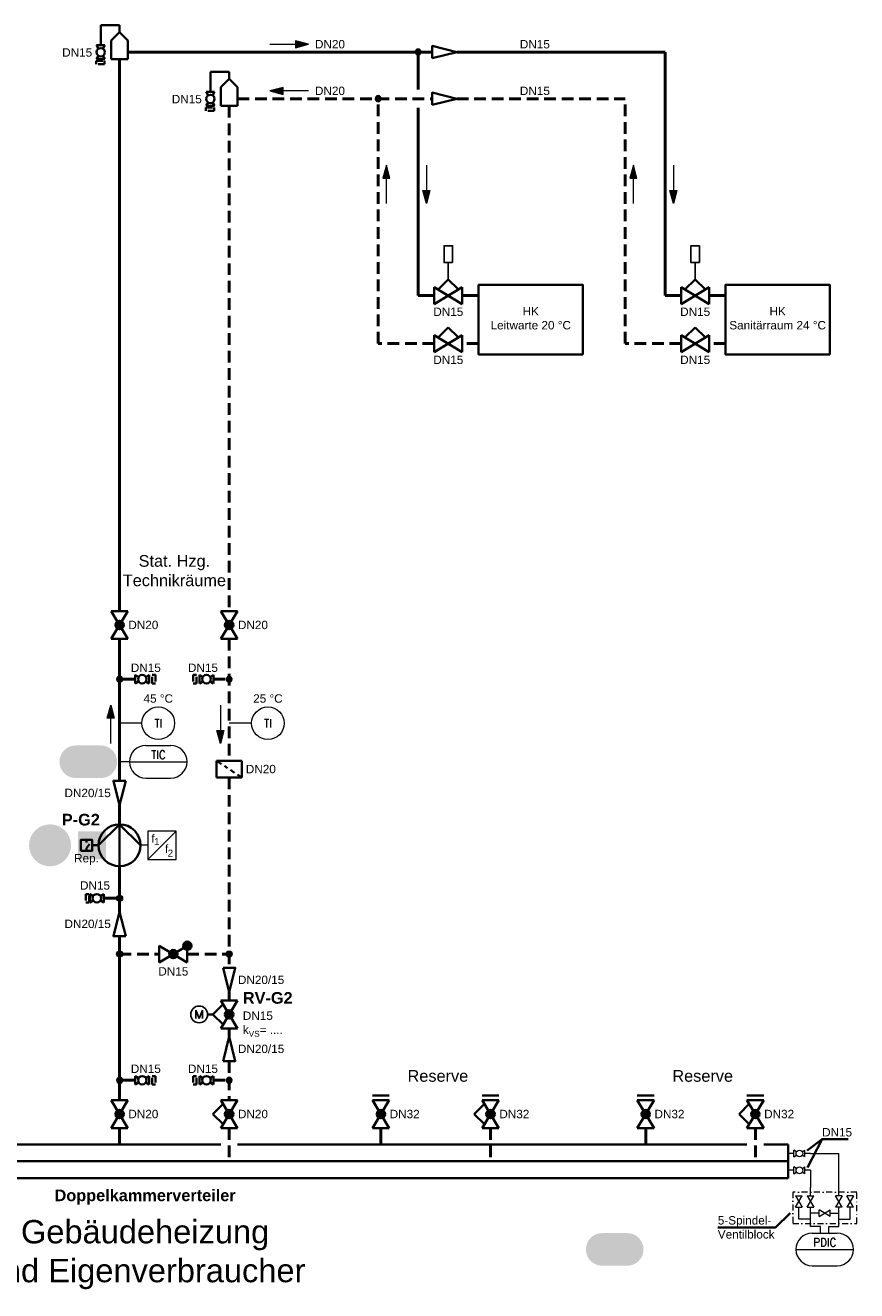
# Model space of a CAD drawing. Header units: millimetres. Extents: x -100 to 887, y -136 to 202.
# Tile 3 of 4: x 123 to 302, y -136 to 136. Entities that reach past the tile are written whole.
import ezdxf
from ezdxf.enums import TextEntityAlignment as Align

# ---------------------------------------------------------------- set-up
doc = ezdxf.new("R2010")
doc.units = ezdxf.units.MM
doc.linetypes.add('GESTRICHELT2', pattern=[0.375, 0.25, -0.125])
doc.linetypes.add('Strichpunkt', pattern=[25.4, 12.7, -6.35, 0, -6.35])
doc.layers.get('0').update_dxf_attribs({"lineweight": 18})
for name, color, linetype, lineweight in [('TGAx_G_KOM_GA-Symbole', 7, 'Continuous', 18), ('TGAx_G_KOM_Schraff_Steuerung-übergeordnet', 241, 'Continuous', 18), ('TGAx_H_KOM_Armaturen', 7, 'Continuous', 35), ('TGAx_H_KOM_Bauteile', 7, 'Continuous', 35), ('TGAx_H_LTG_NT_RL', 164, 'GESTRICHELT2', 50), ('TGAx_H_LTG_NT_VL', 12, 'Continuous', 50), ('TGAx_H_TXT_Beschriftung', 7, 'Continuous', 18), ('TGAx_H_TXT_Dimensionierung', 7, 'Continuous', 18)]:
    doc.layers.add(name, color=color, linetype=linetype, lineweight=lineweight)
doc.styles.add('Arial', font='arial.ttf')
doc.styles.add('MEP-Reloaded-M', font='arial.ttf')
doc.styles.add('MEP-Reloaded-M-2.5', font='arial.ttf', dxfattribs={"height": 2.5})
doc.styles.add('MSR-Arial', font='romans.shx')
doc.styles.add('RomanS', font='arial.ttf')

# ---------------------------------------------------------------- blocks, each defined once
blk = doc.blocks.new('7.01.03-Absperrventil')
at = {"linetype": 'Continuous'}
for p, q in [((0, 1.8), (0, -1.8)), ((0, 1.8), (6, -1.8)), ((6, 1.8), (0, -1.8)), ((6, 1.8), (6, -1.8))]:
    blk.add_line(p, q, dxfattribs=at)
for radius in [0.9, 0.8, 0.7, 0.6, 0.5, 0.4, 0.3, 0.2, 0.1]:
    blk.add_circle((3, 0), radius, dxfattribs=at)
blk.add_point((3, 0), dxfattribs=at)
blk = doc.blocks.new('7.02.01C-Absperrventil m. stet. Stellverhalten')
h = blk.add_hatch(color=256)
h.dxf.hatch_style = 1
h.paths.add_polyline_path([(2.23, 0.46), (3, 0), (3.77, 0.46, 0.56619)])
h.paths.add_polyline_path([(2.23, 0.46, 0.135933), (2.1, 0, 0.135933), (2.23, -0.46), (3, 0)])
h.paths.add_polyline_path([(3, 0), (2.23, -0.46, 0.56619), (3.77, -0.46)])
h.paths.add_polyline_path([(3.77, 0.46), (3, 0), (3.77, -0.46, 0.135933), (3.9, 0, 0.135933)])
at = {"linetype": 'Continuous'}
for p, q in [((3, 3.48), (0.81, 1.31)), ((3, 3.48), (5.19, 1.31)), ((6, 1.8), (0, -1.8)), ((0, 1.8), (6, -1.8)), ((0, 1.8), (0, -1.8)), ((6, 1.8), (6, -1.8))]:
    blk.add_line(p, q, dxfattribs=at)
blk.add_circle((3, 0), 0.9, dxfattribs=at)
blk.add_point((3, 0), dxfattribs=at)
blk = doc.blocks.new('13.21-Kreiselpumpe')
at = {"linetype": 'Continuous'}
for p, q in [((-4.5, -4.4), (0, 0.1)), ((0, 0.1), (4.5, -4.4)), ((0, 0.1), (0, -8.9))]:
    blk.add_line(p, q, dxfattribs=at)
blk.add_circle((0, -4.4), 4.5, dxfattribs=at)
blk = doc.blocks.new('RCI-Freqzenzumformer')
at = {"linetype": 'Continuous'}
blk.add_line((-3.03, -3.03), (3.03, 3.03), dxfattribs=at)
blk.add_lwpolyline([(-3.03, -3.03), (3.03, -3.03), (3.03, 3.03), (-3.03, 3.03)], close=True, dxfattribs=at)
at = {"lineweight": 18, "char_height": 1.8, "attachment_point": 5, "style": 'RomanS'}
for insert in [(-1.93, 1.47), (0.99, -0.76)]:
    blk.add_mtext('f', dxfattribs=dict(at, insert=insert))
at = {"lineweight": 15, "style": 'RomanS'}
for p in [(-1.11, 0.8), (1.8, -1.68)]:
    blk.add_attdef('FU-ZAHL', text='', height=1.5, dxfattribs=at).set_placement(p, align=Align.MIDDLE_CENTER)
blk = doc.blocks.new('6.01-Reduzierung')
at = {"flags": 128}
blk.add_lwpolyline([(0, 1.3125), (0, -1.3125), (5.25, 0)], close=True, dxfattribs=at)
blk = doc.blocks.new('02.MSR_Schalter')
for p, q in [((0, 2.4), (0, 1.78)), ((0, 0.62), (0.68, 1.48)), ((0, 0), (0, 0.62))]:
    blk.add_line(p, q)
blk.add_lwpolyline([(-1.2, 0), (1.2, 0), (1.2, 2.4), (-1.2, 2.4)], close=True)
blk = doc.blocks.new('7.01.04-Absperrhahn allg.')
at = {"linetype": 'Continuous'}
for p, q in [((0, 1.8), (0, -1.8)), ((0, 1.8), (1.46, 0.93)), ((6, 1.8), (4.54, 0.93)), ((6, 1.8), (6, -1.8)), ((1.46, -0.93), (0, -1.8)), ((4.54, -0.93), (6, -1.8))]:
    blk.add_line(p, q, dxfattribs=at)
blk.add_circle((3, 0), 1.8, dxfattribs=at)
blk = doc.blocks.new('5.07-Kupplung allg.')
at = {"linetype": 'Continuous'}
for p, q in [((0, 1.8), (0, -1)), ((1.4, 1), (1.4, 0)), ((1.4, 0), (1.4, -1.8))]:
    blk.add_line(p, q, dxfattribs=at)
for p, q in [((0, 1.8), (1.4, 1.8)), ((0, -1.8), (1.4, -1.8))]:
    blk.add_line(p, q)
blk = doc.blocks.new('Leitungs-Verbindungspkt')
at = {"linetype": 'Continuous', "lineweight": 18}
blk.add_hatch(color=256, dxfattribs=at).paths.add_polyline_path([(0.65, 0, 1), (-0.65, 0, 1)])
blk.add_circle((0, 0), 0.65, dxfattribs=at)
blk = doc.blocks.new('7.04.02-Rückschlagventil')
at = {"linetype": 'Continuous'}
for p, q in [((0, 1.8), (6, -1.8)), ((6, 1.8), (0, -1.8)), ((0, 1.8), (0, -1.8)), ((6, 1.8), (6, -1.8))]:
    blk.add_line(p, q, dxfattribs=at)
for centre, radius in [((0, 1.8), 0.9), ((0, 1.8), 0.8), ((0, 1.8), 0.7), ((0, 1.8), 0.6), ((0, 1.8), 0.5), ((0, 1.8), 0.4), ((0, 1.8), 0.3), ((0, 1.8), 0.2), ((0, 1.8), 0.1), ((3, 0), 0.9), ((3, 0), 0.8), ((3, 0), 0.7), ((3, 0), 0.6), ((3, 0), 0.5), ((3, 0), 0.4), ((3, 0), 0.3), ((3, 0), 0.2), ((3, 0), 0.1)]:
    blk.add_circle(centre, radius, dxfattribs=at)
blk.add_point((3, 0), dxfattribs=at)
blk = doc.blocks.new('4.16-Leitungs-Verbindungspunkt')
at = {"linetype": 'Continuous', "lineweight": 18}
blk.add_hatch(color=256, dxfattribs=at).paths.add_polyline_path([(0.65, 0, 1), (-0.65, 0, 1)])
blk.add_circle((0, 0), 0.65, dxfattribs=at)
blk = doc.blocks.new('02.MSR_Fühler m. Fernwirkung_langrund')
for p, q in [((-2.67, 3.5), (2.67, 3.5)), ((-6.17, 0), (6.17, 0)), ((-2.67, -3.5), (2.67, -3.5))]:
    blk.add_line(p, q)
for centre, start, end in [((-2.67, 0), 90, 270), ((2.67, 0), 270, 90)]:
    blk.add_arc(centre, 3.5, start, end)
at = {"style": 'MSR-Arial', "width": 0.9}
for tag, p in [('MESSART', (0.02, 1.5)), ('WERT', (0.02, -1.55))]:
    blk.add_attdef(tag, text='', height=1.8, dxfattribs=at).set_placement(p, align=Align.MIDDLE_CENTER)
blk = doc.blocks.new('GA_FÜHLER')
blk.add_circle((-3.25, 0), 3.5)
at = {"style": 'MSR-Arial', "width": 0.9}
blk.add_attdef('MESSART', text='', height=1.8, dxfattribs=at).set_placement((-3.25, 0), align=Align.MIDDLE_CENTER)
blk = doc.blocks.new('9.12-Schmutzfänger')
at = {"linetype": 'Continuous'}
for p, q in [((0, 2.7), (0, -2.7)), ((0, 2.7), (3.6, 2.7)), ((2.03, 0.35), (2.48, 1.02)), ((2.88, 1.63), (3.6, 2.7)), ((3.6, 2.7), (3.6, -2.7)), ((0, -2.7), (0.63, -1.75)), ((0, -2.7), (3.6, -2.7)), ((1.03, -1.15), (1.63, -0.26))]:
    blk.add_line(p, q, dxfattribs=at)
blk = doc.blocks.new('4.11-Pfeil-Fliessrichtung')
at = {"linetype": 'Continuous', "lineweight": 18}
blk.add_line((-4.12, 0), (4.12, 0), dxfattribs=at)
at = {"linetype": 'Continuous', "lineweight": 18, "flags": 128}
for points in [[(1.32, 0.75), (4.12, 0), (1.32, -0.75)], [(1.39, 0.66), (3.85, 0), (1.39, -0.66)], [(1.46, 0.57), (3.58, 0), (1.46, -0.57)], [(1.53, 0.48), (3.31, 0), (1.53, -0.48)], [(1.6, 0.39), (3.04, 0), (1.6, -0.39)], [(1.67, 0.3), (2.77, 0), (1.67, -0.3)], [(1.74, 0.21), (2.5, 0), (1.74, -0.21)], [(1.81, 0.11), (2.23, 0), (1.81, -0.11)], [(1.88, 0.02), (1.96, 0), (1.88, -0.02)]]:
    blk.add_lwpolyline(points, close=True, dxfattribs=at)
blk = doc.blocks.new('7.05.02-Stellantr. Elektromotor')
at = {"lineweight": 25}
for p, q in [((-0.72, 0.9), (-0.72, -0.9)), ((-0.72, 0.9), (0, -0.9)), ((0, -0.9), (0.72, 0.9)), ((0.72, -0.9), (0.72, 0.9))]:
    blk.add_line(p, q, dxfattribs=at)
blk.add_circle((0, 0), 1.8, dxfattribs=at)
blk = doc.blocks.new('5.02-Flanschpaar')
at = {"linetype": 'Continuous'}
for p, q in [((0, 1.8), (0, -1.8)), ((1, 1.8), (1, -1.8))]:
    blk.add_line(p, q, dxfattribs=at)
blk = doc.blocks.new('7.01.01-Absperrarmatur allg.')
at = {"linetype": 'Continuous'}
for p, q in [((0, 1.8), (0, -1.8)), ((6, 1.8), (0, -1.8)), ((0, 1.8), (6, -1.8)), ((6, 1.8), (6, -1.8))]:
    blk.add_line(p, q, dxfattribs=at)
blk = doc.blocks.new('02.MSR_Manometeranschluss m. Hahn')
at = {"linetype": 'Continuous'}
for p, q in [((0.72, 3.6), (-0.72, 3.6)), ((-0.37, 3.02), (-0.72, 3.6)), ((0.72, 3.6), (0.37, 3.02)), ((-0.37, 1.78), (-0.72, 1.2)), ((0.72, 1.2), (-0.72, 1.2)), ((0.72, 1.2), (0.37, 1.78))]:
    blk.add_line(p, q, dxfattribs=at)
for p, q in [((0, 4.8), (0, 3.6)), ((0, 1.2), (0, 0))]:
    blk.add_line(p, q)
blk.add_circle((0, 2.4), 0.72, dxfattribs=at)
blk = doc.blocks.new('7.02.01A-Absperrorgan m. stet. Stellverhalten')
at = {"linetype": 'Continuous'}
for p, q in [((3, 3.48), (0.81, 1.31)), ((3, 3.48), (5.19, 1.31)), ((6, 1.8), (0, -1.8)), ((0, 1.8), (6, -1.8)), ((0, 1.8), (0, -1.8)), ((6, 1.8), (6, -1.8))]:
    blk.add_line(p, q, dxfattribs=at)
blk = doc.blocks.new('7.05.07-Stellantr. Schubsystem allg.')
at = {"lineweight": 25}
blk.add_line((0, 3.6), (0, 0), dxfattribs=at)
blk.add_lwpolyline([(-0.9, 3.6), (0.9, 3.6), (0.9, 7.2), (-0.9, 7.2)], close=True, dxfattribs=at)

msp = doc.modelspace()

# ---------------------------------------------------------------- hatches: boundary and pattern name
at = {"layer": 'TGAx_G_KOM_Schraff_Steuerung-übergeordnet'}
h = msp.add_hatch(color=256, dxfattribs=at)
h.dxf.hatch_style = 1
edge = h.paths.add_edge_path()
edge.add_arc((134.22, -22.38), 3.5, 90, 270)
edge.add_line((134.22, -25.88), (139.57, -25.88))
edge.add_arc((139.57, -22.38), 3.5, 270, 450)
edge.add_line((139.57, -18.88), (134.22, -18.88))
h = msp.add_hatch(color=256, dxfattribs=at)
h.dxf.hatch_style = 1
edge = h.paths.add_edge_path()
edge.add_arc((128.7, -40.3), 4.5, 0, 360)
h = msp.add_hatch(color=256, dxfattribs=at)
h.dxf.hatch_style = 1
h.paths.add_polyline_path([(134.67, -43.33), (140.72, -43.33), (140.72, -37.28), (134.67, -37.28)])
h = msp.add_hatch(color=256, dxfattribs=at)
h.dxf.hatch_style = 1
edge = h.paths.add_edge_path()
edge.add_arc((247.04, -126.94), 3.5, 90, 270)
edge.add_line((247.04, -130.44), (252.39, -130.44))
edge.add_arc((252.39, -126.94), 3.5, 270, 450)
edge.add_line((252.39, -123.44), (247.04, -123.44))

# ---------------------------------------------------------------- linework, layer by layer
at = {"layer": 'TGAx_G_KOM_GA-Symbole'}
for p, q in [((148.4, -14.13), (143.6, -14.13)), ((171.89, -14.13), (167.09, -14.13)), ((145.72, -22.38), (143.6, -22.38)), ((291.69, -106.38), (297.75, -106.38)), ((297.75, -115.47), (297.75, -106.38)), ((291.69, -109.98), (291.69, -113.66)), ((291.69, -115.47), (291.69, -113.66)), ((289.2, -120.43), (289.2, -117.87)), ((291.69, -122.04), (291.69, -117.87)), ((293.5, -119.19), (291.69, -119.19)), ((295.9, -119.19), (297.75, -119.19)), ((297.75, -122.04), (297.75, -117.87)), ((300.19, -120.43), (300.19, -117.87)), ((291.69, -120.43), (289.2, -120.43)), ((293.78, -122.04), (291.69, -122.04)), ((293.78, -123.44), (293.78, -122.04)), ((295.61, -123.44), (295.61, -122.04)), ((295.61, -122.04), (297.75, -122.04)), ((297.71, -120.43), (300.19, -120.43))]:
    msp.add_line(p, q, dxfattribs=at)
at = {"layer": 'TGAx_G_KOM_GA-Symbole', "ltscale": 5}
msp.add_line((149.67, -40.3), (148.1, -40.3), dxfattribs=at)
at = {"layer": 'TGAx_G_KOM_GA-Symbole', "linetype": 'Strichpunkt', "ltscale": 0.1}
msp.add_lwpolyline([(287.89, -121.38), (301.57, -121.38), (301.57, -114.68), (287.89, -114.68)], close=True, dxfattribs=at)
at = {"layer": 'TGAx_H_KOM_Armaturen'}
for p, q in [((143.6, 135.51), (139.56, 135.51)), ((139.56, 135.51), (139.56, 131.23)), ((143.6, 134.03), (141.8, 132.23)), ((143.6, 134.03), (143.6, 135.51)), ((145.4, 132.23), (143.6, 134.03)), ((141.8, 132.23), (141.8, 128.23)), ((145.4, 132.23), (145.4, 128.23)), ((141.8, 128.23), (145.4, 128.23)), ((167.09, 125.51), (163.06, 125.51)), ((163.06, 125.51), (163.06, 121.23)), ((167.09, 124.03), (167.09, 125.51)), ((167.09, 124.03), (165.29, 122.23)), ((165.29, 122.23), (165.29, 118.23)), ((168.89, 122.23), (167.09, 124.03)), ((168.89, 122.23), (168.89, 118.23)), ((168.89, 118.23), (165.29, 118.23)), ((163.61, -76.55), (162.46, -76.55)), ((165.29, -104.43), (112.14, -104.43)), ((278.05, -104.43), (168.89, -104.43)), ((286.89, -104.43), (281.65, -104.43)), ((286.89, -104.43), (286.89, -111.63)), ((11.25, -108.03), (286.89, -108.03)), ((48.06, -111.63), (286.89, -111.63))]:
    msp.add_line(p, q, dxfattribs=at)
at = {"layer": 'TGAx_H_KOM_Armaturen', "ltscale": 5}
msp.add_line((139.2, -40.3), (137.71, -40.3), dxfattribs=at)
at = {"layer": 'TGAx_H_KOM_Armaturen'}
for points in [[(290.97, -105.7), (294.17, -103.28), (291.02, -109.36)], [(294.17, -103.28), (299.78, -103.28)], [(271.81, -122.22), (284.2, -122.22), (287.33, -119.14)]]:
    msp.add_lwpolyline(points, dxfattribs=at)
at = {"layer": 'TGAx_H_KOM_Bauteile'}
for points in [[(242.91, 64.95), (220.54, 64.95), (220.54, 79.87), (242.91, 79.87)], [(295.82, 64.95), (273.45, 64.95), (273.45, 79.87), (295.82, 79.87)]]:
    msp.add_lwpolyline(points, close=True, dxfattribs=at)
at = {"layer": 'TGAx_H_LTG_NT_RL', "ltscale": 10}
for p, q in [((168.89, 119.78), (210.62, 119.78)), ((199.02, 67.26), (199.02, 119.78)), ((215.87, 119.78), (251.93, 119.78)), ((251.93, 67.26), (251.93, 119.78)), ((167.09, 118.23), (167.09, 9.94)), ((211.05, 67.26), (199.02, 67.26)), ((220.54, 67.26), (217.05, 67.26)), ((263.96, 67.26), (251.93, 67.26)), ((273.45, 67.26), (269.96, 67.26)), ((167.09, 3.94), (167.09, -22.16)), ((163.73, -4.68), (167.09, -4.68)), ((167.09, -25.76), (167.09, -66.53)), ((143.6, -63.62), (152.12, -63.62)), ((158.12, -63.62), (167.09, -63.62)), ((167.09, -71.78), (167.09, -73.55)), ((167.09, -79.55), (167.09, -81.32)), ((167.09, -86.57), (167.09, -94.92)), ((163.73, -90.66), (167.09, -90.66)), ((167.09, -100.92), (167.09, -108.03)), ((223.1, -100.92), (223.1, -108.03)), ((279.85, -100.92), (279.85, -108.03))]:
    msp.add_line(p, q, dxfattribs=at)
at = {"layer": 'TGAx_H_LTG_NT_VL', "ltscale": 0.1}
for p, q in [((143.6, 128.23), (143.6, 9.94)), ((211.05, 77.56), (207.59, 77.56)), ((220.54, 77.56), (217.05, 77.56)), ((263.96, 77.56), (260.5, 77.56)), ((273.45, 77.56), (269.96, 77.56)), ((143.6, 3.94), (143.6, -26.46)), ((146.96, -4.68), (143.6, -4.68)), ((143.6, -31.71), (143.6, -33.75)), ((143.6, -35.8), (143.6, -31.71)), ((143.6, -44.8), (143.6, -54.53)), ((143.6, -46.85), (143.6, -54.53)), ((140.23, -51.65), (143.6, -51.65)), ((143.6, -59.78), (143.6, -94.92)), ((146.96, -90.66), (143.6, -90.66)), ((143.6, -100.92), (143.6, -104.43)), ((199.61, -100.92), (199.61, -104.43)), ((256.36, -100.92), (256.36, -104.43))]:
    msp.add_line(p, q, dxfattribs=at)
at = {"layer": 'TGAx_H_LTG_NT_VL'}
for p, q in [((145.4, 129.78), (210.62, 129.78)), ((207.59, 121.77), (207.59, 129.78)), ((215.87, 129.78), (260.5, 129.78)), ((260.5, 77.56), (260.5, 129.78)), ((207.59, 77.56), (207.59, 117.83))]:
    msp.add_line(p, q, dxfattribs=at)

# ---------------------------------------------------------------- block references
at = {"layer": 'TGAx_G_KOM_GA-Symbole'}
for name, p, values in [('GA_FÜHLER', (155.15, -14.13), {'MESSART': 'TI'}), ('GA_FÜHLER', (178.64, -14.13), {'MESSART': 'TI'}), ('02.MSR_Fühler m. Fernwirkung_langrund', (151.9, -22.38), {'MESSART': 'TIC'}), ('02.MSR_Fühler m. Fernwirkung_langrund', (294.72, -126.94), {'MESSART': 'PDIC'})]:
    msp.add_blockref(name, p, dxfattribs=at).add_auto_attribs(values)
at = {"layer": 'TGAx_G_KOM_GA-Symbole', "ltscale": 5}
ref = msp.add_blockref('RCI-Freqzenzumformer', (152.7, -40.3), dxfattribs=at)
ref.add_attrib('FU-ZAHL', '1', dxfattribs={"layer": '0', "color": 7, "lineweight": 15, "height": 1.5, "style": 'RomanS'}).set_placement((151.58, -39.5), align=Align.MIDDLE_CENTER)
ref.add_attrib('FU-ZAHL', '2', dxfattribs={"layer": '0', "color": 7, "lineweight": 15, "height": 1.5, "style": 'RomanS'}).set_placement((154.49, -41.98), align=Align.MIDDLE_CENTER)
at = {"layer": 'TGAx_G_KOM_GA-Symbole', "rotation": 269.9999999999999}
for p in [(286.89, -106.38), (286.89, -109.98)]:
    msp.add_blockref('02.MSR_Manometeranschluss m. Hahn', p, dxfattribs=at)
at = {"layer": 'TGAx_G_KOM_GA-Symbole', "yscale": 0.4, "zscale": 0.4}
for p, xscale, rotation in [((289.2, -115.47), -0.4, 90), ((291.69, -115.47), -0.4, 90), ((297.75, -115.47), 0.4, 270), ((300.19, -115.47), 0.4, 270), ((293.5, -119.19), -0.4, 180)]:
    msp.add_blockref('7.01.01-Absperrarmatur allg.', p, dxfattribs=dict(at, xscale=xscale, rotation=rotation))
at = {"layer": 'TGAx_H_KOM_Armaturen'}
for name, p, xscale, yscale, zscale, rotation in [('7.01.04-Absperrhahn allg.', (139.56, 131.23), 0.4999999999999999, 0.4999999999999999, 0.4999999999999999, 269.9988878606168), ('5.07-Kupplung allg.', (139.49, 127.17), -0.4999999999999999, 0.4999999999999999, 0.4999999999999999, 270.0011121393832), ('7.01.04-Absperrhahn allg.', (163.06, 121.23), 0.4999999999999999, 0.4999999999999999, 0.4999999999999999, 269.9988878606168), ('5.07-Kupplung allg.', (162.98, 117.17), -0.4999999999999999, 0.4999999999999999, 0.4999999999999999, 270.0011121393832), ('7.01.04-Absperrhahn allg.', (146.96, -4.68), -0.5, 0.5, 0.5, 180), ('5.07-Kupplung allg.', (150.61, -4.68), -0.5, 0.5, 0.5, 180), ('5.07-Kupplung allg.', (160.08, -4.68), 0.5, 0.5, 0.5, 180), ('7.01.04-Absperrhahn allg.', (163.73, -4.68), 0.5, 0.5, 0.5, 180), ('5.07-Kupplung allg.', (136.35, -51.65), 0.4999999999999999, 0.4999999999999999, 0.4999999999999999, 359.9988878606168), ('7.01.04-Absperrhahn allg.', (140.23, -51.65), -0.4999999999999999, 0.4999999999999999, 0.4999999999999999, 0.001112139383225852), ('7.01.04-Absperrhahn allg.', (146.96, -90.66), -0.5, 0.5, 0.5, 180), ('5.07-Kupplung allg.', (150.61, -90.66), -0.5, 0.5, 0.5, 180), ('5.07-Kupplung allg.', (160.08, -90.66), 0.5, 0.5, 0.5, 180), ('7.01.04-Absperrhahn allg.', (163.73, -90.66), 0.5, 0.5, 0.5, 180)]:
    msp.add_blockref(name, p, dxfattribs=dict(at, xscale=xscale, yscale=yscale, zscale=zscale, rotation=rotation))
at = {"layer": 'TGAx_H_KOM_Armaturen', "xscale": -1}
for p, rotation in [((210.62, 129.78), 180), ((210.62, 119.78), 180), ((143.6, -59.78), 270), ((167.09, -66.53), 90)]:
    msp.add_blockref('6.01-Reduzierung', p, dxfattribs=dict(at, rotation=rotation))
for name, p in [('7.05.07-Stellantr. Schubsystem allg.', (214.05, 81.04)), ('7.05.07-Stellantr. Schubsystem allg.', (266.96, 81.04)), ('7.02.01A-Absperrorgan m. stet. Stellverhalten', (217.05, 77.56)), ('7.02.01A-Absperrorgan m. stet. Stellverhalten', (269.96, 77.56)), ('7.02.01A-Absperrorgan m. stet. Stellverhalten', (217.05, 67.26)), ('7.02.01A-Absperrorgan m. stet. Stellverhalten', (269.96, 67.26)), ('7.04.02-Rückschlagventil', (158.12, -63.62))]:
    msp.add_blockref(name, p, dxfattribs=at)
at = {"layer": 'TGAx_H_KOM_Armaturen'}
for name, p, rotation in [('7.01.03-Absperrventil', (143.6, 3.94), 90), ('7.01.03-Absperrventil', (167.09, 3.94), 90), ('9.12-Schmutzfänger', (167.09, -25.76), 90), ('6.01-Reduzierung', (143.6, -26.46), 270), ('7.02.01C-Absperrventil m. stet. Stellverhalten', (167.09, -79.55), 90), ('6.01-Reduzierung', (167.09, -86.57), 90.00000000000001), ('7.01.03-Absperrventil', (143.6, -100.92), 90), ('7.02.01C-Absperrventil m. stet. Stellverhalten', (167.09, -100.92), 90), ('5.02-Flanschpaar', (199.61, -94.92), 90), ('7.01.03-Absperrventil', (199.61, -100.92), 90), ('7.02.01C-Absperrventil m. stet. Stellverhalten', (223.1, -100.92), 90), ('5.02-Flanschpaar', (223.1, -94.92), 90), ('5.02-Flanschpaar', (256.36, -94.92), 90), ('7.01.03-Absperrventil', (256.36, -100.92), 90), ('7.02.01C-Absperrventil m. stet. Stellverhalten', (279.85, -100.92), 90), ('5.02-Flanschpaar', (279.85, -94.92), 90)]:
    msp.add_blockref(name, p, dxfattribs=dict(at, rotation=rotation))
for name, p in [('13.21-Kreiselpumpe', (143.6, -35.9)), ('7.05.02-Stellantr. Elektromotor', (160.66, -76.55))]:
    msp.add_blockref(name, p, dxfattribs=at)
at = {"layer": 'TGAx_H_KOM_Armaturen', "ltscale": 5}
msp.add_blockref('02.MSR_Schalter', (136.51, -41.5), dxfattribs=at)
at = {"layer": 'TGAx_H_LTG_NT_RL', "ltscale": 10, "xscale": -1}
for name, p in [('4.11-Pfeil-Fliessrichtung', (179.95, 121.46)), ('4.16-Leitungs-Verbindungspunkt', (199.02, 119.78))]:
    msp.add_blockref(name, p, dxfattribs=at)
for name, p, rotation in [('4.11-Pfeil-Fliessrichtung', (200.8, 101.43), 269.9999999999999), ('4.11-Pfeil-Fliessrichtung', (253.71, 101.43), 269.9999999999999), ('Leitungs-Verbindungspkt', (167.09, -4.68), 180), ('Leitungs-Verbindungspkt', (167.09, -90.66), 180)]:
    msp.add_blockref(name, p, dxfattribs=dict(at, rotation=rotation))
at = {"layer": 'TGAx_H_LTG_NT_RL', "ltscale": 10, "rotation": 270}
msp.add_blockref('4.11-Pfeil-Fliessrichtung', (165.21, -14.38), dxfattribs=at)
at = {"layer": 'TGAx_H_LTG_NT_RL', "ltscale": 10}
for p in [(143.6, -63.62), (167.09, -63.62)]:
    msp.add_blockref('4.16-Leitungs-Verbindungspunkt', p, dxfattribs=at)
at = {"layer": 'TGAx_H_LTG_NT_VL', "xscale": -1, "rotation": 180}
msp.add_blockref('4.11-Pfeil-Fliessrichtung', (179.95, 131.46), dxfattribs=at)
at = {"layer": 'TGAx_H_LTG_NT_VL', "xscale": -1}
msp.add_blockref('4.16-Leitungs-Verbindungspunkt', (207.59, 129.78), dxfattribs=at)
at = {"layer": 'TGAx_H_LTG_NT_VL', "ltscale": 0.1}
for name, p, rotation in [('4.11-Pfeil-Fliessrichtung', (209.37, 101.43), 269.9999999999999), ('4.11-Pfeil-Fliessrichtung', (262.28, 101.43), 269.9999999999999), ('4.11-Pfeil-Fliessrichtung', (141.71, -14.38), 90.00000000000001), ('Leitungs-Verbindungspkt', (143.6, -51.65), 270)]:
    msp.add_blockref(name, p, dxfattribs=dict(at, rotation=rotation))
at = {"layer": 'TGAx_H_LTG_NT_VL', "ltscale": 0.1, "xscale": -1, "rotation": 180}
for p in [(143.6, -4.68), (143.6, -90.66)]:
    msp.add_blockref('Leitungs-Verbindungspkt', p, dxfattribs=at)

# ---------------------------------------------------------------- texts
at = {"layer": 'TGAx_G_KOM_GA-Symbole', "insert": (271.81, -122.22), "char_height": 1.8, "width": 6.0139, "attachment_point": 4, "style": 'MEP-Reloaded-M'}
msp.add_mtext('5-Spindel-\\PVentilblock', dxfattribs=at)
at = {"layer": 'TGAx_H_TXT_Beschriftung', "style": 'Arial'}
for s, insert, char_height, attachment_point in [('{\\H0.72x;HK\\PLeitwarte 20 °C}', (231.72, 72.7), 2.5, 5), ('{\\H0.72x;HK\\PSanitärraum 24 °C}', (284.63, 72.7), 2.5, 5), ('\\A1;{\\H1.38889x;Stat. Hzg.\\PTechnikräume}', (155.35, 21.93), 1.8, 2), ('45 °C', (151.9, -8.83), 1.8, 5), ('25 °C', (175.39, -8.83), 1.8, 5), ('\\A1;{\\fArial|b1|i0|c0|p34;\\H1.38889x;P-G2}', (135.3, -34.81), 1.8, 5), ('\\A1;{\\H1.38889x;Reserve}', (211.82, -88.49), 1.8, 2), ('\\A1;{\\H1.38889x;Reserve}', (268.57, -88.49), 1.8, 2), ('\\A1;{\\fArial|b1|i0|c0|p34;\\H1.38889x;Doppelkammerverteiler}', (149.07, -115.72), 1.8, 5), ('Gebäudeheizung\\Pund Eigenverbraucher', (149.07, -128.06), 5, 5)]:
    msp.add_mtext(s, dxfattribs=dict(at, insert=insert, char_height=char_height, attachment_point=attachment_point))
at = {"layer": 'TGAx_H_TXT_Beschriftung', "ltscale": 5, "insert": (136.51, -43.33), "char_height": 1.8, "attachment_point": 5, "style": 'Arial'}
msp.add_mtext('Rep.', dxfattribs=at)
at = {"layer": 'TGAx_H_TXT_Dimensionierung', "char_height": 1.8}
for s, insert, width, attachment_point, style in [('DN15', (137.73, 129.68), 1.7603, 6, 'Arial'), ('DN20', (188.69, 131.45), 1.7603, 5, 'MEP-Reloaded-M-2.5'), ('DN15', (232.6, 131.45), 1.7603, 5, 'MEP-Reloaded-M-2.5'), ('DN20', (188.69, 121.45), 1.7603, 5, 'MEP-Reloaded-M-2.5'), ('DN15', (232.6, 121.45), 1.7603, 5, 'MEP-Reloaded-M-2.5'), ('DN15', (161.22, 119.68), 1.7603, 6, 'Arial'), ('DN15', (214.05, 74.08), 1.7603, 5, 'MEP-Reloaded-M-2.5'), ('DN15', (266.96, 74.08), 1.7603, 5, 'MEP-Reloaded-M-2.5'), ('DN15', (214.05, 63.78), 1.7603, 5, 'MEP-Reloaded-M-2.5'), ('DN15', (266.96, 63.78), 1.7603, 5, 'MEP-Reloaded-M-2.5'), ('DN20', (145.48, 6.94), 1.7603, 4, 'Arial'), ('DN20', (168.97, 6.94), 1.7603, 4, 'Arial'), ('DN15', (146.01, -2.24), 1.7603, 4, 'Arial'), ('DN15', (164.68, -2.24), 1.7603, 6, 'Arial'), ('DN20', (170.66, -23.96), 1.7603, 4, 'Arial'), ('DN20/15', (141.72, -29.08), 1.7603, 6, 'Arial'), ('DN15', (138.34, -48.92), 1.7603, 5, 'Arial'), ('DN20/15', (141.72, -57.15), 1.7603, 6, 'Arial'), ('DN15', (155.12, -67.34), 1.7603, 5, 'Arial'), ('DN20/15', (168.97, -69.15), 1.9858, 4, 'Arial'), ('DN20/15', (168.97, -83.95), 1.9858, 4, 'Arial'), ('DN15', (146.01, -88.22), 1.7603, 4, 'Arial'), ('DN15', (164.68, -88.22), 1.7603, 6, 'Arial'), ('DN20', (145.48, -97.92), 1.7603, 4, 'Arial'), ('DN20', (168.97, -97.92), 1.7603, 4, 'Arial'), ('DN32', (201.49, -97.92), 1.7603, 4, 'Arial'), ('DN32', (224.99, -97.92), 1.7603, 4, 'Arial'), ('DN32', (258.24, -97.92), 1.7603, 4, 'Arial'), ('DN32', (281.74, -97.92), 1.7603, 4, 'Arial'), ('DN15', (294.16, -101.83), 1.7603, 4, 'Arial')]:
    msp.add_mtext(s, dxfattribs=dict(at, insert=insert, width=width, attachment_point=attachment_point, style=style))
at = {"layer": 'TGAx_H_TXT_Dimensionierung', "insert": (170.02, -76.55), "char_height": 1.8, "attachment_point": 4, "style": 'Arial'}
msp.add_mtext('\\A1;{\\fArial|b1|i0|c0|p34;\\H1.38889x;RV-G2\\P}DN15\\Pk{\\H0.7x;\\S^ VS;}= ....', dxfattribs=at)

doc.saveas('drawing.dxf')
